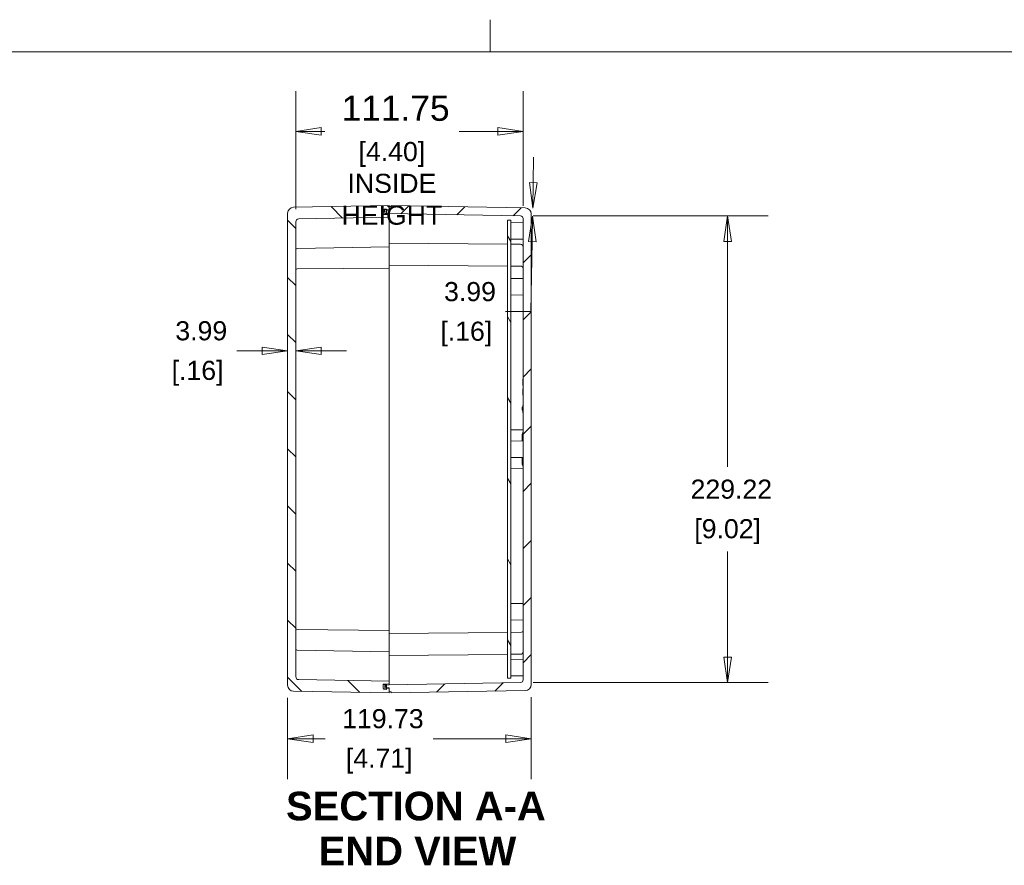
# Model space of a CAD drawing. Header units: millimetres. Extents: x 32 to 1714, y 32 to 1317.
# Tile 20 of 28: x 642 to 1126, y 902 to 1317. Entities that reach past the tile are written whole.
import ezdxf

# ---------------------------------------------------------------- set-up
doc = ezdxf.new("R2010")
doc.units = ezdxf.units.MM
doc.header["$LTSCALE"] = 6.25
for name, color, linetype, lineweight in [('Dimension (ANSI)', 7, 'Continuous', 9), ('Hatch (ANSI)', 7, 'Continuous', 9), ('Sketch Geometry (ANSI)', 7, 'Continuous', 9), ('Symbol (ANSI)', 7, 'Continuous', 9), ('Visible (ANSI)', 7, 'Continuous', 9)]:
    doc.layers.add(name, color=color, linetype=linetype, lineweight=lineweight)
doc.styles.add('Label Text (ANSI)', font='arialbd.ttf')
doc.styles.add('Note Text (ANSI)', font='arial.ttf')
doc.dimstyles.new('Default - mm_inch (ANSI)', dxfattribs={"dimscale": 6.25, "dimtxt": 1.5, "dimasz": 2, "dimexe": 3.175, "dimexo": 1, "dimgap": 0.8, "dimtad": 0, "dimtih": 1, "dimtoh": 1, "dimrnd": 1e-08, "dimzin": 4, "dimdsep": 46, "dimtxsty": 'Note Text (ANSI)', "dimblk": 'Filled-1', "dimcen": 0.09, "dimdle": 10, "dimclrd": 256, "dimclre": 256, "dimclrt": 256, "dimadec": 1, "dimazin": 0, "dimtfac": 1.333333, "dimtofl": 0, "dimtmove": 0, "dimatfit": 3, "dimfxl": 1, "dimtolj": 1, "dimtzin": 0, "dimlwd": -1, "dimlwe": -1, "dimarcsym": 0})

# ---------------------------------------------------------------- blocks, each defined once
blk = doc.blocks.new('Borders Default Border')
at = {"layer": 'Sketch Geometry (ANSI)'}
blk.add_line((139.7, 208.28), (139.7, 210.796), dxfattribs=at)
at = {"layer": 'Sketch Geometry (ANSI)', "flags": 128}
blk.add_lwpolyline([(7.62, 7.62), (7.62, 208.28), (271.78, 208.28), (271.78, 7.62), (7.62, 7.62)], dxfattribs=at)
blk = doc.blocks.new('Filled-1')
at = {"color": 0}
for p, q in [((0, 0), (-1, 0.15)), ((-1, 0.15), (-1, -0.15)), ((-1, 0), (0, 0)), ((-1, -0.15), (0, 0))]:
    blk.add_line(p, q, dxfattribs=at)
at = {"color": 0, "flags": 128}
blk.add_lwpolyline([(-1, -0.15), (0, 0), (-1, 0.15), (-1, -0.15)], dxfattribs=at)
at = {"color": 0}
blk.add_solid([(-1, -0.15), (0, 0), (-1, 0.15), (-1, -0.15)], dxfattribs=at)
blk = doc.blocks.new('*D14')
at = {"layer": 'Defpoints', "color": 0, "transparency": 16777216}
for p in [(889.32, 1262.58), (889.32, 1219.77), (777.57, 1218.13)]:
    blk.add_point(p, dxfattribs=at)
at = {"layer": 'Dimension (ANSI)', "transparency": 16777216}
for p, q in [((777.57, 1224.38), (777.57, 1282.42)), ((889.32, 1226.02), (889.32, 1282.42)), ((790.07, 1262.58), (791.81, 1262.58)), ((876.82, 1262.58), (857.83, 1262.58))]:
    blk.add_line(p, q, dxfattribs=at)
at = {"layer": 'Dimension (ANSI)', "transparency": 16777216, "xscale": 12.5, "yscale": 12.5, "zscale": 12.5, "rotation": 180}
blk.add_blockref('Filled-1', (777.57, 1262.58), dxfattribs=at)
at = {"layer": 'Dimension (ANSI)', "transparency": 16777216, "xscale": 12.5, "yscale": 12.5, "zscale": 12.5}
blk.add_blockref('Filled-1', (889.32, 1262.58), dxfattribs=at)
at = {"layer": 'Dimension (ANSI)', "transparency": 16777216, "char_height": 9.375, "attachment_point": 5, "style": 'Note Text (ANSI)'}
for s, insert in [('\\A1; \\fArial|b0|i0;\\H12.4204;111.75', (824.82, 1273.92)), ('\\A1;[4.40]{\\P\\fArial|b0|i0;\\H9.3750;INSIDE\\P\\fArial|b0|i0;\\H9.3750;HEIGHT}', (824.82, 1237.01))]:
    blk.add_mtext(s, dxfattribs=dict(at, insert=insert))
blk = doc.blocks.new('*D15')
at = {"layer": 'Defpoints', "color": 0, "transparency": 16777216}
for p in [(888.05, 1221.07), (888.05, 991.84), (989.84, 991.84)]:
    blk.add_point(p, dxfattribs=at)
at = {"layer": 'Dimension (ANSI)', "transparency": 16777216}
for p, q in [((894.3, 1221.07), (1009.69, 1221.07)), ((989.84, 1208.57), (989.84, 1097.8)), ((989.84, 1004.34), (989.84, 1056.21)), ((894.3, 991.84), (1009.69, 991.84))]:
    blk.add_line(p, q, dxfattribs=at)
at = {"layer": 'Dimension (ANSI)', "transparency": 16777216, "xscale": 12.5, "yscale": 12.5, "zscale": 12.5}
for p, rotation in [((989.84, 1221.07), 90), ((989.84, 991.84), 270)]:
    blk.add_blockref('Filled-1', p, dxfattribs=dict(at, rotation=rotation))
at = {"layer": 'Dimension (ANSI)', "transparency": 16777216, "char_height": 9.375, "attachment_point": 5, "style": 'Note Text (ANSI)'}
for s, insert in [('\\A1; 229.22', (989.84, 1086.79)), ('\\A1;[9.02]', (989.84, 1066))]:
    blk.add_mtext(s, dxfattribs=dict(at, insert=insert))
blk = doc.blocks.new('*D16')
at = {"layer": 'Defpoints', "color": 0, "transparency": 16777216}
for p in [(773.58, 1163.09), (777.57, 1163.53), (773.58, 1154.8)]:
    blk.add_point(p, dxfattribs=at)
at = {"layer": 'Dimension (ANSI)', "transparency": 16777216}
for p, q in [((761.08, 1154.8), (748.58, 1154.8)), ((790.07, 1154.8), (802.57, 1154.8))]:
    blk.add_line(p, q, dxfattribs=at)
at = {"layer": 'Dimension (ANSI)', "transparency": 16777216, "xscale": 12.5, "yscale": 12.5, "zscale": 12.5}
blk.add_blockref('Filled-1', (773.58, 1154.8), dxfattribs=at)
at = {"layer": 'Dimension (ANSI)', "transparency": 16777216, "xscale": 12.5, "yscale": 12.5, "zscale": 12.5, "rotation": 180}
blk.add_blockref('Filled-1', (777.57, 1154.8), dxfattribs=at)
at = {"layer": 'Dimension (ANSI)', "transparency": 16777216, "char_height": 9.375, "attachment_point": 5, "style": 'Note Text (ANSI)'}
for s, insert in [('\\A1; 3.99', (729.31, 1164.59)), ('\\A1;[.16]', (729.31, 1143.79))]:
    blk.add_mtext(s, dxfattribs=dict(at, insert=insert))
blk = doc.blocks.new('*D17')
at = {"layer": 'Defpoints', "color": 0, "transparency": 16777216}
for p in [(773.58, 990.54), (893.31, 990.89), (893.31, 964.24)]:
    blk.add_point(p, dxfattribs=at)
at = {"layer": 'Dimension (ANSI)', "transparency": 16777216}
for p, q in [((773.58, 984.29), (773.58, 944.4)), ((893.31, 984.64), (893.31, 944.4)), ((786.08, 964.24), (792.03, 964.24)), ((880.81, 964.24), (845.13, 964.24))]:
    blk.add_line(p, q, dxfattribs=at)
at = {"layer": 'Dimension (ANSI)', "transparency": 16777216, "xscale": 12.5, "yscale": 12.5, "zscale": 12.5, "rotation": 180}
blk.add_blockref('Filled-1', (773.58, 964.24), dxfattribs=at)
at = {"layer": 'Dimension (ANSI)', "transparency": 16777216, "xscale": 12.5, "yscale": 12.5, "zscale": 12.5}
blk.add_blockref('Filled-1', (893.31, 964.24), dxfattribs=at)
at = {"layer": 'Dimension (ANSI)', "transparency": 16777216, "char_height": 9.375, "attachment_point": 5, "style": 'Note Text (ANSI)'}
for s, insert in [('\\A1; 119.73', (818.58, 974.03)), ('\\A1;[4.71]', (818.58, 953.24))]:
    blk.add_mtext(s, dxfattribs=dict(at, insert=insert))
blk = doc.blocks.new('*D39')
at = {"layer": 'Defpoints', "color": 0, "transparency": 16777216}
for p in [(857.42, 1225.59), (894.06, 1224.95), (860.74, 1221.54)]:
    blk.add_point(p, dxfattribs=at)
at = {"layer": 'Dimension (ANSI)', "transparency": 16777216}
for p, q in [((894.28, 1237.45), (894.49, 1249.95)), ((893.77, 1208.47), (893.17, 1174.05)), ((893.17, 1174.05), (880.67, 1174.05))]:
    blk.add_line(p, q, dxfattribs=at)
at = {"layer": 'Dimension (ANSI)', "transparency": 16777216, "xscale": 12.5, "yscale": 12.5, "zscale": 12.5}
for p, rotation in [((894.06, 1224.95), 269.0000000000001), ((893.99, 1220.96), 89.0000000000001)]:
    blk.add_blockref('Filled-1', p, dxfattribs=dict(at, rotation=rotation))
at = {"layer": 'Dimension (ANSI)', "transparency": 16777216, "char_height": 9.375, "attachment_point": 5, "style": 'Note Text (ANSI)'}
for s, insert in [('\\A1; 3.99', (861.39, 1183.84)), ('\\A1;[.16]', (861.39, 1163.04))]:
    blk.add_mtext(s, dxfattribs=dict(at, insert=insert))

msp = doc.modelspace()

# ---------------------------------------------------------------- hatches: boundary and pattern name
at = {"layer": 'Hatch (ANSI)'}
h = msp.add_hatch(dxfattribs=at)
h.set_pattern_fill('ANSI31', color=256, scale=158.75, angle=90.00021, style=0)
h.set_pattern_definition([(135.0002, (0, 0), (-14.0316, -14.0317), [])])
edge = h.paths.add_edge_path()
edge.add_line((823.4697, 991.2165), (823.4697, 992.5136))
edge.add_line((823.4697, 992.5136), (779.0437, 993.289))
edge.add_ellipse((779.0699, 994.7854), major_axis=(-1.4964, 0.0261), ratio=1, start_angle=1, end_angle=90, ccw=False)
edge.add_line((777.5732, 994.7854), (777.5732, 1218.1278))
edge.add_ellipse((779.0699, 1218.1278), major_axis=(0, 1.4966), ratio=1, start_angle=1, end_angle=90, ccw=False)
edge.add_line((779.0437, 1219.6242), (823.4697, 1220.3997))
edge.add_line((823.4697, 1220.3997), (823.4697, 1221.6967))
edge.add_line((823.4697, 1221.6967), (820.7628, 1221.8149))
edge.add_ellipse((820.7758, 1222.114), major_axis=(-0.299, 0.0131), ratio=1, start_angle=2.5, end_angle=90, ccw=False)
edge.add_line((820.4765, 1222.114), (820.4765, 1222.5218))
edge.add_line((820.4765, 1222.5218), (820.4765, 1223.7739))
edge.add_ellipse((820.7758, 1223.7739), major_axis=(-0.2993, 0), ratio=1, start_angle=272.5, end_angle=360, ccw=False)
edge.add_line((820.7628, 1224.0729), (822.1765, 1224.1347))
edge.add_line((822.1765, 1224.1347), (823.4697, 1224.1911))
edge.add_line((823.4697, 1224.1911), (823.4697, 1225.6866))
edge.add_line((823.4697, 1225.6866), (823.4697, 1226.1866))
edge.add_line((823.4697, 1226.1866), (776.5233, 1225.3672))
edge.add_ellipse((776.5755, 1222.3744), major_axis=(-2.9928, -0.0522), ratio=1, start_angle=270, end_angle=359)
edge.add_line((773.5822, 1222.3744), (773.5822, 990.5389))
edge.add_ellipse((776.5755, 990.5389), major_axis=(0, -2.9933), ratio=1, start_angle=270, end_angle=359)
edge.add_line((776.5233, 987.5461), (823.4697, 986.7266))
edge.add_line((823.4697, 986.7266), (823.4697, 987.2243))
edge.add_line((823.4697, 987.2243), (823.4697, 988.7221))
edge.add_line((823.4697, 988.7221), (822.1765, 988.7786))
edge.add_line((822.1765, 988.7786), (820.7628, 988.8403))
edge.add_ellipse((820.7758, 989.1393), major_axis=(-0.299, 0.0131), ratio=1, start_angle=2.5, end_angle=90, ccw=False)
edge.add_line((820.4765, 989.1393), (820.4765, 990.3903))
edge.add_line((820.4765, 990.3903), (820.4765, 990.7993))
edge.add_ellipse((820.7758, 990.7993), major_axis=(-0.2993, 0), ratio=1, start_angle=272.5, end_angle=360, ccw=False)
edge.add_line((820.7628, 991.0983), (823.4697, 991.2165))
h = msp.add_hatch(dxfattribs=at)
h.set_pattern_fill('ANSI31', color=256, scale=158.75, angle=14.999978, style=0)
h.set_pattern_definition([(60, (0, 0), (-17.1852, 9.92188), [])])
edge = h.paths.add_edge_path()
edge.add_ellipse((820.9765, 1222.5218), major_axis=(0, -0.5), ratio=1, start_angle=270, end_angle=359.25)
edge.add_line((820.9699, 1222.0219), (822.1765, 1222.0061))
edge.add_line((822.1765, 1222.0061), (822.1765, 1222.3533))
edge.add_line((822.1765, 1222.3533), (822.1765, 1223.5323))
edge.add_line((822.1765, 1223.5323), (822.1765, 1224.1347))
edge.add_line((822.1765, 1224.1347), (822.1765, 1224.4061))
edge.add_line((822.1765, 1224.4061), (820.9699, 1224.3903))
edge.add_ellipse((820.9765, 1223.8903), major_axis=(-0.5, -0.0065), ratio=1, start_angle=270, end_angle=359.25)
edge.add_line((820.4765, 1223.8903), (820.4765, 1223.7739))
edge.add_line((820.4765, 1223.7739), (820.4765, 1222.5218))
edge = h.paths.add_edge_path()
edge.add_ellipse((820.9765, 990.3903), major_axis=(-0.5, -0.0065), ratio=1, start_angle=270, end_angle=359.25)
edge.add_line((820.4765, 990.3903), (820.4765, 989.1393))
edge.add_line((820.4765, 989.1393), (820.4765, 989.0218))
edge.add_ellipse((820.9765, 989.0218), major_axis=(0, -0.5), ratio=1, start_angle=270, end_angle=359.25)
edge.add_line((820.9699, 988.5219), (822.1765, 988.5061))
edge.add_line((822.1765, 988.5061), (822.1765, 988.7786))
edge.add_line((822.1765, 988.7786), (822.1765, 989.3786))
edge.add_line((822.1765, 989.3786), (822.1765, 990.5577))
edge.add_line((822.1765, 990.5577), (822.1765, 990.9061))
edge.add_line((822.1765, 990.9061), (820.9699, 990.8903))
h = msp.add_hatch(dxfattribs=at)
h.set_pattern_fill('ANSI31', color=256, scale=158.75, style=0)
h.set_pattern_definition([(45, (0, 0), (-14.03165, 14.03165), [])])
edge = h.paths.add_edge_path()
edge.add_line((821.2747, 989.4894), (822.1765, 989.3786))
edge.add_line((822.1765, 989.3786), (823.4697, 989.2198))
edge.add_line((823.4697, 989.2198), (823.4697, 988.7221))
edge.add_line((823.4697, 988.7221), (823.4697, 987.2243))
edge.add_line((823.4697, 987.2243), (824.4675, 987.2113))
edge.add_line((824.4675, 987.2113), (824.4675, 986.7429))
edge.add_line((824.4675, 986.7429), (890.3712, 987.8932))
edge.add_ellipse((890.319, 990.886), major_axis=(2.9928, 0.0522), ratio=1, start_angle=270, end_angle=359)
edge.add_line((893.3122, 990.886), (893.3122, 1222.0249))
edge.add_ellipse((890.319, 1222.0249), major_axis=(0, 2.9932), ratio=1, start_angle=270, end_angle=359)
edge.add_line((890.3712, 1225.0177), (824.4675, 1226.1681))
edge.add_line((824.4675, 1226.1681), (824.4675, 1225.6997))
edge.add_line((824.4675, 1225.6997), (823.4697, 1225.6866))
edge.add_line((823.4697, 1225.6866), (823.4697, 1224.1911))
edge.add_line((823.4697, 1224.1911), (823.4697, 1223.6911))
edge.add_line((823.4697, 1223.6911), (822.1765, 1223.5323))
edge.add_line((822.1765, 1223.5323), (821.2747, 1223.4216))
edge.add_line((821.2747, 1223.4216), (821.2747, 1222.464))
edge.add_line((821.2747, 1222.464), (822.1765, 1222.3533))
edge.add_line((822.1765, 1222.3533), (823.4697, 1222.1945))
edge.add_line((823.4697, 1222.1945), (888.0468, 1221.0673))
edge.add_ellipse((888.0242, 1219.7704), major_axis=(1.2969, -0.0226), ratio=1, start_angle=1, end_angle=90, ccw=False)
edge.add_line((889.3212, 1219.7704), (889.3212, 993.1405))
edge.add_ellipse((888.0242, 993.1405), major_axis=(0, -1.2971), ratio=1, start_angle=1, end_angle=90, ccw=False)
edge.add_line((888.0468, 991.8437), (823.4697, 990.7165))
edge.add_line((823.4697, 990.7165), (822.1765, 990.5577))
edge.add_line((822.1765, 990.5577), (821.2747, 990.447))
edge.add_line((821.2747, 990.447), (821.2747, 989.4894))
h = msp.add_hatch(dxfattribs=at)
h.set_pattern_fill('ANSI31', color=256, scale=158.75, angle=75.000175, style=0)
h.set_pattern_definition([(120.0002, (0, 0), (-17.18516, -9.92193), [])])
h.paths.add_polyline_path([(883.3347, 993.9555), (883.3347, 1218.9555), (881.7091, 1218.9555), (881.7091, 993.9555)])

# ---------------------------------------------------------------- linework, layer by layer
at = {"layer": 'Visible (ANSI)'}
for p, q in [((823.4697, 1226.1866), (776.5233, 1225.3672)), ((822.1765, 1224.4061), (820.9699, 1224.3903)), ((822.1765, 1222.0061), (822.1765, 1224.4061)), ((823.4697, 1224.1911), (823.4697, 1226.1866)), ((824.4675, 1225.6997), (823.4697, 1225.6866)), ((823.4697, 1225.6866), (823.4697, 1223.6911)), ((890.3712, 1225.0177), (824.4675, 1226.1681)), ((824.4675, 1226.1681), (824.4675, 1225.6997)), ((773.5822, 1222.3744), (773.5822, 990.5389)), ((779.0437, 1219.6242), (823.4697, 1220.3997)), ((820.4765, 1223.8903), (820.4765, 1222.5218)), ((820.4765, 1222.114), (820.4765, 1223.7739)), ((820.7628, 1224.0729), (823.4697, 1224.1911)), ((823.4697, 1221.6967), (820.7628, 1221.8149)), ((820.9699, 1222.0219), (822.1765, 1222.0061)), ((823.4697, 1223.6911), (821.2747, 1223.4216)), ((821.2747, 1223.4216), (821.2747, 1222.464)), ((821.2747, 1222.464), (823.4697, 1222.1945)), ((822.1765, 1222.0061), (822.1765, 1221.7532)), ((823.4697, 1222.1945), (888.0468, 1221.0673)), ((823.4697, 1222.1945), (823.4697, 1221.6967)), ((823.4697, 1220.3997), (823.4697, 1221.6967)), ((823.4697, 1217.4069), (823.4697, 1220.3997)), ((889.3212, 1219.7704), (889.3212, 993.1405)), ((893.3122, 990.886), (893.3122, 1222.0249)), ((777.5732, 994.7854), (777.5732, 1218.1278)), ((823.4697, 1217.4069), (823.4697, 1214.2136)), ((883.3347, 1218.9555), (881.7091, 1218.9555)), ((881.7091, 1218.9555), (881.7091, 993.9555)), ((883.3347, 993.9555), (883.3347, 1218.9555)), ((883.3347, 1217.7046), (889.3212, 1217.783)), ((823.4697, 1205.9323), (823.4697, 1214.2136)), ((823.4697, 1205.9323), (778.2595, 1205.1431)), ((823.4697, 1207.7271), (881.7091, 1207.2189)), ((823.4697, 1205.9323), (823.4697, 1202.6347)), ((883.3347, 1209.7226), (889.3212, 1209.6442)), ((883.3347, 1207.2047), (888.0355, 1207.1636)), ((823.4697, 1195.4509), (823.4697, 1202.6347)), ((823.4697, 1195.4509), (778.2656, 1195.0564)), ((823.4697, 1196.9464), (881.7091, 1196.4382)), ((823.4697, 1194.2538), (823.4697, 1195.4509)), ((883.3347, 1196.424), (888.53, 1196.3786)), ((823.4697, 1194.2538), (823.4697, 1018.6595)), ((883.3347, 1190.2665), (889.3212, 1190.3448)), ((883.3347, 1182.2845), (889.3212, 1182.2061)), ((889.3212, 1140.8778), (889.2215, 1140.8778)), ((889.2215, 1140.8254), (889.2215, 1140.8778)), ((889.3212, 1140.8254), (889.2215, 1140.8254)), ((889.2215, 1140.782), (889.2215, 1140.8254)), ((889.2215, 1140.5676), (889.2215, 1140.782)), ((889.2215, 1139.3447), (889.2215, 1140.5676)), ((889.2215, 1137.8321), (889.2215, 1139.3447)), ((889.2215, 1137.7819), (889.2215, 1137.8321)), ((889.3212, 1137.8321), (889.2215, 1137.8321)), ((889.3212, 1137.7819), (889.2215, 1137.7819)), ((889.3212, 1136.1263), (889.2215, 1136.1263)), ((889.2215, 1136.1149), (889.2215, 1136.1263)), ((889.3212, 1136.1149), (889.2215, 1136.1149)), ((889.2215, 1134.3901), (889.2215, 1136.1149)), ((889.3212, 1134.3901), (889.2215, 1134.3901)), ((889.2215, 1133.1216), (889.2215, 1134.3901)), ((889.3212, 1133.1216), (889.2215, 1133.1216)), ((889.2215, 1133.0714), (889.2215, 1133.1216)), ((889.3212, 1133.0714), (889.2215, 1133.0714)), ((889.3212, 1127.9071), (889.2215, 1127.9071)), ((889.2215, 1126.8903), (889.2215, 1127.9071)), ((889.2215, 1127.1588), (888.9221, 1127.1588)), ((888.9221, 1126.4105), (888.9221, 1127.1588)), ((889.2215, 1126.4105), (888.9221, 1126.4105)), ((888.9221, 1125.6622), (888.9221, 1126.4105)), ((889.2215, 1125.6622), (888.9221, 1125.6622)), ((889.3212, 1126.8903), (889.2215, 1126.8903)), ((889.2215, 1126.7812), (889.2215, 1126.8903)), ((889.3212, 1126.7812), (889.2215, 1126.7812)), ((889.2215, 1126.1291), (889.2215, 1126.7812)), ((889.2215, 1125.5808), (889.2215, 1126.1291)), ((889.3212, 1125.5808), (889.2215, 1125.5808)), ((889.2215, 1125.4637), (889.2215, 1125.5808)), ((889.3212, 1125.4637), (889.2215, 1125.4637)), ((889.2215, 1124.2952), (889.2215, 1125.4637)), ((889.3212, 1124.2952), (889.2215, 1124.2952)), ((883.3347, 1115.9341), (889.3212, 1116.0386)), ((888.8224, 1113.9386), (888.8224, 1110.5423)), ((883.3347, 1110.4465), (889.3212, 1110.551)), ((883.3347, 1102.4645), (889.3212, 1102.36)), ((888.8224, 1102.3687), (888.8224, 1098.9723)), ((883.3347, 1096.9768), (889.3212, 1096.8724)), ((883.3347, 1030.6265), (889.3212, 1030.7048)), ((883.3347, 1022.6445), (889.3212, 1022.5661)), ((823.4697, 1017.4623), (778.2656, 1017.8568)), ((823.4697, 1017.4623), (823.4697, 1018.6595)), ((823.4697, 1010.2785), (823.4697, 1017.4623)), ((823.4697, 1015.9645), (881.7091, 1016.4728)), ((883.3347, 1016.487), (888.53, 1016.5323)), ((823.4697, 1006.9809), (778.2595, 1007.7701)), ((823.4697, 1010.2785), (823.4697, 1006.9809)), ((823.4697, 998.6996), (823.4697, 1006.9809)), ((823.4697, 1005.1838), (881.7091, 1005.6921)), ((883.3347, 1005.7063), (888.0355, 1005.7473)), ((883.3347, 1003.1883), (889.3212, 1003.2667)), ((823.4697, 998.6996), (823.4697, 995.5064)), ((823.4697, 992.5136), (779.0437, 993.289)), ((823.4697, 992.5136), (823.4697, 995.5064)), ((823.4697, 991.2165), (823.4697, 992.5136)), ((881.7091, 993.9555), (883.3347, 993.9555)), ((883.3347, 995.2063), (889.3212, 995.128)), ((776.5233, 987.5461), (823.4697, 986.7266)), ((820.4765, 989.1393), (820.4765, 990.7993)), ((820.4765, 990.3903), (820.4765, 989.0218)), ((820.7628, 991.0983), (823.4697, 991.2165)), ((823.4697, 988.7221), (820.7628, 988.8403)), ((822.1765, 990.9061), (820.9699, 990.8903)), ((820.9699, 988.5219), (822.1765, 988.5061)), ((823.4697, 990.7165), (821.2747, 990.447)), ((821.2747, 990.447), (821.2747, 989.4894)), ((821.2747, 989.4894), (823.4697, 989.2198)), ((822.1765, 991.16), (822.1765, 990.9061)), ((822.1765, 988.5061), (822.1765, 990.9061)), ((888.0468, 991.8437), (823.4697, 990.7165)), ((823.4697, 991.2165), (823.4697, 990.7165)), ((823.4697, 989.2198), (823.4697, 987.2243)), ((823.4697, 986.7266), (823.4697, 988.7221)), ((824.4675, 986.7429), (890.3712, 987.8932)), ((823.4697, 987.2243), (824.4675, 987.2113)), ((824.4675, 987.2113), (824.4675, 986.7429))]:
    msp.add_line(p, q, dxfattribs=at)
for centre, radius, start, end in [((776.5755, 1222.3744), 2.9932, 91, 180), ((820.9765, 1223.8903), 0.5, 90.75, 180), ((890.319, 1222.0249), 2.9933, 0, 89), ((779.0699, 1218.1278), 1.4966, 91, 180), ((820.7758, 1223.7739), 0.2993, 92.5, 180), ((820.9765, 1222.5218), 0.5, 180, 269.25), ((820.7758, 1222.114), 0.2993, 180, 267.5), ((888.0242, 1219.7704), 1.2971, 0, 89), ((778.2717, 1204.4448), 0.6984, 91, 180), ((888.0242, 1205.8666), 1.2971, 0, 89.5), ((888.523, 1195.5805), 0.7982, 0, 89.5), ((778.2717, 1194.358), 0.6984, 90.5, 180), ((887.3257, 1115.2585), 1.9955, 318.590378, 0), ((887.3257, 1097.6524), 1.9955, 0, 41.409622), ((778.2717, 1018.5552), 0.6984, 180, 269.5), ((888.523, 1017.3305), 0.7982, 270.5, 0), ((778.2717, 1008.4684), 0.6984, 180, 269), ((888.0242, 1007.0443), 1.2971, 270.5, 0), ((779.0699, 994.7854), 1.4966, 180, 269), ((888.0242, 993.1405), 1.2971, 271, 0), ((776.5755, 990.5389), 2.9933, 180, 269), ((820.7758, 990.7993), 0.2993, 92.5, 180), ((820.9765, 990.3903), 0.5, 90.75, 180), ((820.7758, 989.1393), 0.2993, 180, 267.5), ((820.9765, 989.0218), 0.5, 180, 269.25), ((890.319, 990.886), 2.9933, 271, 0)]:
    msp.add_arc(centre, radius, start, end, dxfattribs=at)

# ---------------------------------------------------------------- block references
at = {"xscale": 6.25, "yscale": 6.25, "zscale": 6.25}
msp.add_blockref('Borders Default Border', (0, 0), dxfattribs=at)

# ---------------------------------------------------------------- texts
at = {"layer": 'Symbol (ANSI)', "char_height": 14.0625, "attachment_point": 7, "style": 'Label Text (ANSI)'}
for s, insert in [('SECTION A-A', (772.7768, 923.9371)), ('END VIEW', (788.8208, 902.0534))]:
    msp.add_mtext(s, dxfattribs=dict(at, insert=insert))

# ---------------------------------------------------------------- dimensions: what is measured, and where the dimension line sits
at = {"layer": 'Dimension (ANSI)'}
for base, p1, p2, angle, text, override, picture, middle in [((889.3212, 1262.577), (777.5732, 1218.1278), (889.3212, 1219.7704), 180, ' \\fArial|b0|i0;\\H12.4204;<>\\X[4.40]{\\P\\fArial|b0|i0;\\H9.3750;INSIDE\\P\\fArial|b0|i0;\\H9.3750;HEIGHT}', {"dimgap": 0.8, "dimtih": 0, "dimtoh": 0, "dimdec": 2, "dimpost": '\\X', "dimtol": 0, "dimlim": 0, "dimtp": 0, "dimtm": 0, "dimtdec": 2, "dimatfit": 1}, '*D14', (824.8184, 1262.577)), ((894.0571, 1224.9534), (860.7375, 1221.544), (857.4194, 1225.5929), 89, ' <>\\X[.16]', {"dimgap": 0.8, "dimdec": 2, "dimpost": '\\X', "dimse1": 1, "dimse2": 1, "dimtol": 0, "dimlim": 0, "dimtp": 0, "dimtm": 0, "dimtdec": 2, "dimatfit": 1}, '*D39', (861.3919, 1174.0524)), ((989.8416, 991.8437), (888.0468, 1221.0673), (888.0468, 991.8437), 90, ' <>\\X[9.02]', {"dimgap": 0.8, "dimdec": 2, "dimpost": '\\X', "dimtol": 0, "dimlim": 0, "dimtp": 0, "dimtm": 0, "dimtdec": 2, "dimatfit": 1}, '*D15', (989.8416, 1077.0038)), ((773.5822, 1154.7999), (777.5732, 1163.531), (773.5822, 1163.0939), 180, ' <>\\X[.16]', {"dimgap": 0.8, "dimtih": 0, "dimtoh": 0, "dimdec": 2, "dimpost": '\\X', "dimse1": 1, "dimse2": 1, "dimtol": 0, "dimlim": 0, "dimtp": 0, "dimtm": 0, "dimtdec": 2, "dimatfit": 1}, '*D16', (729.3055, 1154.7999))]:
    dim = msp.add_linear_dim(base=base, p1=p1, p2=p2, angle=angle, text=text, dimstyle='Default - mm_inch (ANSI)', override=override, dxfattribs=at)
    dim.commit()
    dim.dimension.update_dxf_attribs({"geometry": picture, "text_midpoint": middle, "dimtype": 160})
dim = msp.add_linear_dim(base=(893.3122, 964.2436), p1=(773.5822, 990.5389), p2=(893.3122, 990.886), text=' <>\\X[4.71]', dimstyle='Default - mm_inch (ANSI)', override={"dimgap": 0.8, "dimtih": 0, "dimtoh": 0, "dimdec": 2, "dimpost": '\\X', "dimtol": 0, "dimlim": 0, "dimtp": 0, "dimtm": 0, "dimtdec": 2, "dimatfit": 1}, dxfattribs=at)
dim.commit()
dim.dimension.update_dxf_attribs({"geometry": '*D17', "text_midpoint": (818.5822, 964.2436), "dimtype": 160})

doc.saveas('drawing.dxf')
